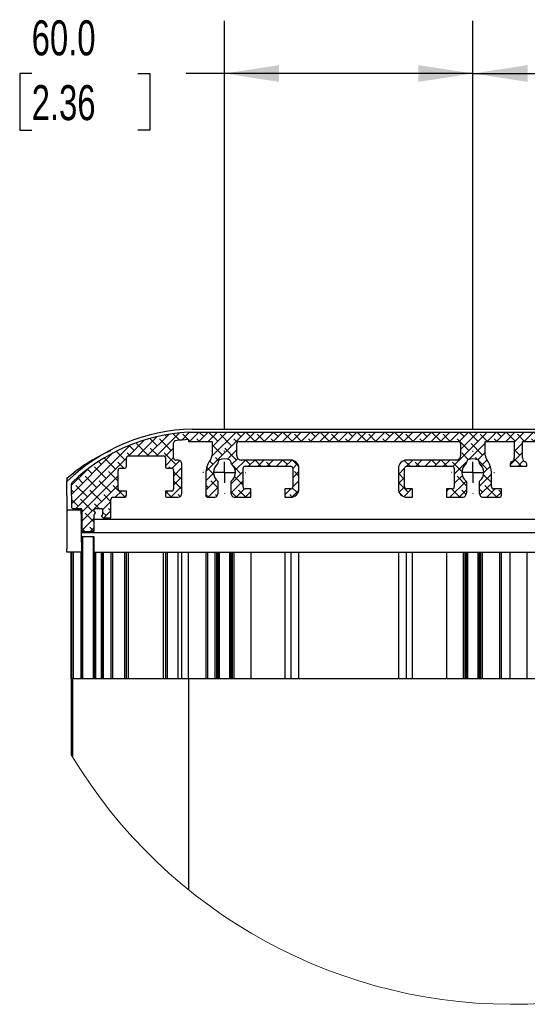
# Model space of a CAD drawing. Header units: millimetres. Extents: x 51 to 2184, y 51 to 1676.
# Tile 4 of 9: x 1001 to 1246, y 415 to 891. Entities that reach past the tile are written whole.
import ezdxf

# ---------------------------------------------------------------- set-up
doc = ezdxf.new("R2010")
doc.units = ezdxf.units.MM
doc.header["$LTSCALE"] = 8
doc.linetypes.add('CENTERX2', pattern=[20.32, 12.7, -2.54, 2.54, -2.54])
doc.layers.add('CENTER', color=40, linetype='CENTERX2')
doc.layers.add('DIMENSIONS', color=140, linetype='Continuous', lineweight=25)
doc.styles.add('SLDTEXTSTYLE0', font='TXT', dxfattribs={"width": 0.7})
doc.dimstyles.new('SLDDIMSTYLE8', dxfattribs={"dimtxt": 17.264063, "dimasz": 26.416, "dimexe": 0, "dimexo": 0.0625, "dimgap": 4.316016, "dimtad": 0, "dimtih": 1, "dimtoh": 1, "dimlfac": 0.5, "dimrnd": 1e-09, "dimzin": 4, "dimdsep": 46, "dimtxsty": 'SLDTEXTSTYLE0', "dimsah": 1, "dimcen": 0.09, "dimadec": 0, "dimazin": 1, "dimtfac": 1, "dimtofl": 0, "dimtmove": 0, "dimatfit": 3, "dimfxl": 0, "dimfrac": 2, "dimtolj": 1, "dimtzin": 12, "dimarcsym": 0})
doc.dimstyles.new('SLDDIMSTYLE9', dxfattribs={"dimtxt": 17.264063, "dimasz": 26.416, "dimexe": 0, "dimexo": 0.0625, "dimgap": 4.316016, "dimtad": 0, "dimtih": 1, "dimtoh": 1, "dimlfac": 0.5, "dimrnd": 1e-09, "dimzin": 12, "dimdsep": 46, "dimtxsty": 'SLDTEXTSTYLE0', "dimsah": 1, "dimcen": 0.09, "dimadec": 0, "dimazin": 3, "dimtfac": 1, "dimtofl": 0, "dimtmove": 0, "dimatfit": 3, "dimfxl": 0, "dimfrac": 2, "dimtolj": 1, "dimtzin": 12, "dimarcsym": 0})

# ---------------------------------------------------------------- blocks, each defined once
blk = doc.blocks.new('SW_HATCH_0')
at = {"color": 0, "linetype": 'Continuous', "lineweight": 18}
for p, q in [((-197.57, 0), (-201.4, -3.83)), ((-193.08, 0), (-197.58, -4.5)), ((-188.59, 0), (-193.09, -4.5)), ((-190.76, -2.17), (-192.93, 0)), ((-170.62, 0), (-189.75, -19.12)), ((-184.1, 0), (-188.6, -4.5)), ((-184.02, -4.42), (-188.44, 0)), ((-175.12, 0), (-186.8, -11.68)), ((-179.61, 0), (-186.76, -7.15)), ((-172.8, -2.17), (-174.97, 0)), ((-166.13, 0), (-170.63, -4.5)), ((-166.06, -4.42), (-170.48, 0)), ((-161.64, 0), (-166.14, -4.5)), ((-157.15, 0), (-161.65, -4.5)), ((-152.66, 0), (-157.16, -4.5)), ((-154.83, -2.17), (-157.01, 0)), ((-148.17, 0), (-152.67, -4.5)), ((-148.1, -4.42), (-152.52, 0)), ((-143.68, 0), (-148.18, -4.5)), ((-139.19, 0), (-143.69, -4.5)), ((-134.7, 0), (-139.2, -4.5)), ((-136.87, -2.17), (-139.04, 0)), ((-130.21, 0), (-134.71, -4.5)), ((-130.14, -4.42), (-134.55, 0)), ((-125.72, 0), (-130.22, -4.5)), ((-121.23, 0), (-125.73, -4.5)), ((-116.74, 0), (-121.24, -4.5)), ((-118.91, -2.17), (-121.08, 0)), ((-112.25, 0), (-116.75, -4.5)), ((-112.18, -4.42), (-116.59, 0)), ((-107.76, 0), (-112.26, -4.5)), ((-103.27, 0), (-107.77, -4.5)), ((-98.78, 0), (-103.28, -4.5)), ((-100.95, -2.17), (-103.12, 0)), ((-94.29, 0), (-98.79, -4.5)), ((-94.22, -4.42), (-98.63, 0)), ((-89.8, 0), (-94.3, -4.5)), ((-85.31, 0), (-89.81, -4.5)), ((-80.82, 0), (-85.32, -4.5)), ((-82.99, -2.17), (-85.16, 0)), ((-76.33, 0), (-80.83, -4.5)), ((-76.26, -4.42), (-80.67, 0)), ((-71.84, 0), (-76.34, -4.5)), ((-67.35, 0), (-71.85, -4.5)), ((-53.88, 0), (-70.43, -16.55)), ((-62.86, 0), (-67.42, -4.56)), ((-65.03, -2.17), (-67.2, 0)), ((-58.37, 0), (-66.76, -8.39)), ((-58.3, -4.42), (-62.71, 0)), ((-49.39, 0), (-53.89, -4.5)), ((-44.9, 0), (-49.4, -4.5)), ((-47.07, -2.17), (-49.24, 0)), ((-40.41, 0), (-44.91, -4.5)), ((-40.34, -4.42), (-44.75, 0)), ((-35.92, 0), (-40.76, -4.84)), ((-31.43, 0), (-35.93, -4.5)), ((-26.94, 0), (-31.44, -4.5)), ((-29.11, -2.17), (-31.28, 0)), ((-22.45, 0), (-26.95, -4.5)), ((-22.38, -4.42), (-26.79, 0)), ((-17.96, 0), (-25.76, -7.8)), ((-13.47, 0), (-17.97, -4.5)), ((-8.98, 0), (-13.48, -4.5)), ((-11.15, -2.17), (-13.32, 0)), ((-4.49, 0), (-10.76, -6.27)), ((-4.42, -4.42), (-8.83, 0)), ((0, 0), (-0.8, -0.8)), ((4.49, 0), (-0.01, -4.5)), ((8.98, 0), (4.48, -4.5)), ((6.81, -2.17), (4.64, 0)), ((13.47, 0), (8.97, -4.5)), ((13.54, -4.42), (9.13, 0)), ((17.96, 0), (13.46, -4.5)), ((22.45, 0), (17.95, -4.5)), ((26.94, 0), (19.7, -7.24)), ((24.77, -2.17), (22.6, 0)), ((31.43, 0), (26.93, -4.5)), ((31.51, -4.42), (27.09, 0)), ((35.92, 0), (31.42, -4.5)), ((40.41, 0), (34.7, -5.71)), ((44.9, 0), (40.4, -4.5)), ((42.73, -2.17), (40.56, 0)), ((49.39, 0), (44.89, -4.5)), ((49.47, -4.42), (45.05, 0)), ((53.88, 0), (49.38, -4.5)), ((67.35, 0), (49.92, -17.43)), ((58.37, 0), (52.69, -5.69)), ((62.86, 0), (52.69, -10.18)), ((60.69, -2.17), (58.52, 0)), ((67.43, -4.42), (63.01, 0)), ((71.84, 0), (67.34, -4.5)), ((76.33, 0), (71.83, -4.5)), ((80.82, 0), (76.32, -4.5)), ((78.65, -2.17), (76.48, 0)), ((85.31, 0), (80.81, -4.5)), ((85.39, -4.42), (80.97, 0)), ((89.8, 0), (85.3, -4.5)), ((94.29, 0), (89.79, -4.5)), ((98.78, 0), (94.28, -4.5)), ((96.61, -2.17), (94.44, 0)), ((103.27, 0), (98.77, -4.5)), ((103.35, -4.42), (98.93, 0)), ((107.76, 0), (103.26, -4.5)), ((112.25, 0), (107.75, -4.5)), ((125.72, 0), (111.26, -14.46)), ((116.74, 0), (112.15, -4.59)), ((114.57, -2.17), (112.4, 0)), ((121.23, 0), (112.73, -8.51)), ((121.31, -4.42), (116.89, 0)), ((130.21, 0), (125.71, -4.5)), ((134.7, 0), (130.2, -4.5)), ((132.53, -2.17), (130.36, 0)), ((139.19, 0), (134.69, -4.5)), ((139.27, -4.42), (134.85, 0)), ((143.68, 0), (138.73, -4.96)), ((148.17, 0), (143.67, -4.5)), ((152.66, 0), (148.16, -4.5)), ((150.49, -2.17), (148.32, 0)), ((157.15, 0), (152.65, -4.5)), ((157.23, -4.42), (152.81, 0)), ((161.64, 0), (153.73, -7.92)), ((166.13, 0), (161.63, -4.5)), ((170.62, 0), (166.12, -4.5)), ((168.45, -2.17), (166.28, 0)), ((175.11, 0), (168.73, -6.39)), ((175.19, -4.42), (170.77, 0)), ((-219.35, -3.82), (-227.03, -11.5)), ((-213.22, -2.19), (-222.54, -11.5)), ((-219.94, -4.42), (-220.25, -4.1)), ((-207.65, -1.1), (-218.05, -11.5)), ((-213.21, -6.66), (-216.79, -3.08)), ((-202.48, -0.42), (-213.56, -11.5)), ((-206.47, -8.91), (-212.08, -3.29)), ((-208.72, -2.17), (-209.47, -1.42)), ((-202.46, -3.94), (-205.6, -0.8)), ((-192.92, -4.5), (-194.12, -3.29)), ((-177.29, -6.66), (-182.9, -1.05)), ((-174.56, -4.9), (-176.16, -3.29)), ((-161.49, -4.5), (-164.94, -1.05)), ((-157, -4.5), (-158.2, -3.29)), ((-143.53, -4.5), (-146.98, -1.05)), ((-139.03, -4.5), (-140.24, -3.29)), ((-125.56, -4.5), (-129.02, -1.05)), ((-121.07, -4.5), (-122.28, -3.29)), ((-107.6, -4.5), (-111.06, -1.05)), ((-103.11, -4.5), (-104.32, -3.29)), ((-89.64, -4.5), (-93.1, -1.05)), ((-85.15, -4.5), (-86.36, -3.29)), ((-71.68, -4.5), (-75.14, -1.05)), ((-62.79, -8.91), (-68.4, -3.29)), ((-53.72, -4.5), (-57.17, -1.05)), ((-49.23, -4.5), (-50.44, -3.29)), ((-35.76, -4.5), (-39.21, -1.05)), ((-31.27, -4.5), (-32.48, -3.29)), ((-17.8, -4.5), (-21.25, -1.05)), ((-13.31, -4.5), (-14.52, -3.29)), ((-0.75, -0.75), (-4.5, -4.5)), ((-0.75, -3.59), (-3.29, -1.05)), ((0.16, -4.5), (-0.12, -4.22)), ((4.65, -4.5), (3.44, -3.29)), ((7.45, -7.3), (4.7, -4.55)), ((18.12, -4.5), (14.67, -1.05)), ((23.7, -5.59), (21.4, -3.29)), ((38.24, -6.66), (32.63, -1.05)), ((40.57, -4.5), (39.36, -3.29)), ((56.2, -6.66), (50.59, -1.05)), ((62.94, -8.91), (57.32, -3.29)), ((72, -4.5), (68.55, -1.05)), ((76.49, -4.5), (75.28, -3.29)), ((89.96, -4.5), (86.51, -1.05)), ((94.45, -4.5), (93.24, -3.29)), ((107.92, -4.5), (104.47, -1.05)), ((116.82, -8.91), (111.21, -3.29)), ((125.88, -4.5), (122.43, -1.05)), ((130.37, -4.5), (129.17, -3.29)), ((143.84, -4.5), (140.39, -1.05)), ((148.33, -4.5), (147.13, -3.29)), ((161.8, -4.5), (158.35, -1.05)), ((166.29, -4.5), (165.09, -3.29)), ((178.73, -0.88), (172.31, -7.3)), ((178.73, -3.46), (176.31, -1.05)), ((-226.27, -6.26), (-254.68, -34.66)), ((-228.92, -13.4), (-233.03, -9.29)), ((-224.43, -8.91), (-226.85, -6.49)), ((-217.7, -11.15), (-223.31, -5.54)), ((-212.86, -11.5), (-216.57, -7.78)), ((-205.32, -7.76), (-209.5, -11.93)), ((-205.32, -5.57), (-205.35, -5.54)), ((-181.78, -11.15), (-186.76, -6.17)), ((-175.04, -13.4), (-180.65, -7.78)), ((-174.76, -8.62), (-179.29, -13.16)), ((-54.76, -5.37), (-62.67, -13.27)), ((-56.05, -11.15), (-61.66, -5.54)), ((-54.76, -7.96), (-54.93, -7.78)), ((-36.76, -5.33), (-40.76, -9.33)), ((-38.09, -11.15), (-40.76, -8.49)), ((-36.76, -8), (-36.97, -7.78)), ((-21.76, -8.29), (-25.76, -12.29)), ((-21.76, -9.52), (-25.74, -5.54)), ((-10.51, -7.3), (-10.76, -7.05)), ((-6.76, -6.56), (-7.78, -5.54)), ((-6.76, -6.76), (-7.3, -7.3)), ((8.7, -4.77), (6.17, -7.3)), ((20.28, -6.66), (19.7, -6.08)), ((23.7, -7.73), (19.7, -11.73)), ((38.7, -6.2), (34.7, -10.2)), ((38.7, -11.61), (34.87, -7.78)), ((58.07, -13.02), (52.83, -7.78)), ((64.69, -7.16), (58.85, -12.99)), ((64.69, -6.16), (64.06, -5.54)), ((124.73, -5.49), (116.99, -13.22)), ((123.55, -11.15), (117.94, -5.54)), ((124.73, -7.84), (124.68, -7.78)), ((142.73, -5.45), (138.73, -9.45)), ((141.51, -11.15), (138.73, -8.36)), ((142.73, -7.87), (142.64, -7.78)), ((157.73, -8.41), (153.73, -12.41)), ((157.73, -9.4), (153.86, -5.54)), ((169.09, -7.3), (168.73, -6.93)), ((177.43, -11.15), (171.82, -5.54)), ((178.73, -5.37), (172.73, -11.37)), ((178.73, -7.95), (178.56, -7.78)), ((-234.61, -10.1), (-254.75, -30.25)), ((-228.12, -12.59), (-252.53, -37)), ((-240.15, -15.64), (-241.59, -14.2)), ((-233.41, -17.89), (-238.83, -12.47)), ((-235.66, -11.15), (-235.97, -10.83)), ((-226.33, -11.5), (-227.8, -10.03)), ((-204.23, -15.64), (-209.84, -10.03)), ((-205.32, -12.25), (-209.32, -16.25)), ((-202.33, -13.74), (-206.11, -17.52)), ((-186.27, -15.64), (-187.9, -14.01)), ((-183.6, -13.82), (-185.14, -12.27)), ((-174.35, -12.71), (-177.2, -15.56)), ((-170.65, -13.5), (-175.57, -18.41)), ((-168.31, -15.64), (-170.45, -13.5)), ((-166.16, -13.5), (-169.16, -16.5)), ((-162.96, -16.5), (-165.96, -13.5)), ((-161.67, -13.5), (-164.67, -16.5)), ((-157.18, -13.5), (-160.18, -16.5)), ((-152.69, -13.5), (-155.69, -16.5)), ((-150.34, -15.64), (-152.49, -13.5)), ((-148.24, -13.53), (-151.2, -16.5)), ((-144.85, -16.65), (-147.9, -13.59)), ((-95.03, -14.21), (-96.05, -15.22)), ((-91.11, -16.5), (-93.94, -13.68)), ((-89.83, -13.5), (-92.84, -16.5)), ((-85.34, -13.5), (-88.34, -16.5)), ((-80.85, -13.5), (-83.85, -16.5)), ((-78.5, -15.64), (-80.64, -13.5)), ((-76.36, -13.5), (-79.36, -16.5)), ((-73.15, -16.5), (-76.15, -13.5)), ((-71.87, -13.5), (-74.87, -16.5)), ((-67.28, -13.4), (-67.57, -13.11)), ((-62.85, -13.33), (-66.15, -10.03)), ((-53.81, -17.89), (-59.42, -12.27)), ((-54.76, -9.86), (-58.35, -13.45)), ((-53.95, -13.54), (-56.6, -16.19)), ((-36.76, -9.82), (-42.76, -15.82)), ((-37.23, -16.5), (-40.8, -12.93)), ((-36.26, -13.81), (-38.95, -16.5)), ((-21.76, -12.78), (-25.76, -16.78)), ((-21.76, -14.01), (-23.5, -12.27)), ((22.53, -13.4), (19.7, -10.57)), ((23.7, -12.22), (19.7, -16.22)), ((23.7, -10.08), (23.65, -10.03)), ((38.7, -10.69), (32.89, -16.5)), ((39.67, -14.21), (37.38, -16.5)), ((65.18, -15.64), (59.57, -10.03)), ((64.72, -11.62), (61.69, -14.65)), ((112.33, -13.4), (112.14, -13.21)), ((116.73, -13.3), (113.45, -10.03)), ((125.8, -17.89), (120.19, -12.27)), ((124.73, -9.98), (121.21, -13.49)), ((125.59, -13.61), (122.93, -16.26)), ((142.73, -9.94), (136.73, -15.94)), ((142.37, -16.5), (138.7, -12.83)), ((143.28, -13.88), (140.65, -16.5)), ((157.73, -12.9), (153.73, -16.9)), ((157.73, -13.89), (156.11, -12.27)), ((178.73, -9.86), (172.73, -15.86)), ((178.73, -16.93), (174.07, -12.27)), ((-247, -18.01), (-254.83, -25.84)), ((-244.64, -20.13), (-246.87, -17.9)), ((-237.9, -22.38), (-243.51, -16.76)), ((-232.12, -23.67), (-236.78, -19.01)), ((-229.31, -17.5), (-232.29, -14.52)), ((-206.86, -17.5), (-207.59, -16.76)), ((-201.29, -17.19), (-205.32, -21.23)), ((-185.97, -20.42), (-189.4, -16.99)), ((-172.8, -20.13), (-176.29, -16.64)), ((-171.55, -16.89), (-171.67, -16.76)), ((-158.47, -16.5), (-160.45, -14.52)), ((-145.46, -15.24), (-147.76, -17.54)), ((-144.76, -21.23), (-146.98, -19.01)), ((-93.75, -17.42), (-96.76, -20.42)), ((-86.62, -16.5), (-88.61, -14.52)), ((-66.04, -19.12), (-70.64, -14.52)), ((-63.76, -14.37), (-69.76, -20.37)), ((-52.31, -16.39), (-55.46, -19.54)), ((-42.58, -15.64), (-42.76, -15.47)), ((-24.62, -15.64), (-25.76, -14.5)), ((-21.76, -17.27), (-25.76, -21.27)), ((-22.38, -22.38), (-25.76, -19)), ((23.7, -19.06), (19.7, -15.06)), ((23.7, -16.71), (19.7, -20.71)), ((34.61, -16.5), (32.87, -14.77)), ((39.1, -16.5), (37.12, -14.52)), ((53.51, -18.33), (49.69, -22.16)), ((55.64, -24.06), (50.59, -19.01)), ((53.72, -17.65), (50.95, -14.88)), ((55.6, -15.04), (55.08, -14.52)), ((67.52, -17.79), (63.4, -21.92)), ((66.23, -14.59), (63.52, -17.31)), ((67.43, -22.38), (63.95, -18.9)), ((115.73, -14.49), (109.73, -20.49)), ((113.45, -19.01), (110.43, -15.99)), ((127.21, -16.48), (124.02, -19.66)), ((137.02, -15.64), (136.73, -15.34)), ((154.98, -15.64), (153.73, -14.38)), ((157.73, -17.39), (153.73, -21.39)), ((157.23, -22.38), (153.73, -18.87)), ((178.73, -14.35), (172.73, -20.35)), ((172.94, -15.64), (172.73, -15.42)), ((178.73, -18.84), (172.73, -24.84)), ((178.73, -21.42), (176.31, -19.01)), ((-249.13, -24.62), (-251.81, -21.94)), ((-232.12, -21.09), (-249.66, -38.63)), ((-242.39, -26.87), (-248.01, -21.25)), ((-235.66, -29.11), (-241.27, -23.5)), ((-201.98, -22.38), (-205.32, -19.04)), ((-201.29, -21.68), (-205.32, -25.72)), ((-201.29, -27.56), (-205.32, -23.53)), ((-186.04, -19.91), (-189.76, -23.62)), ((-184.69, -23.04), (-189.76, -28.11)), ((-183.76, -27.13), (-187.39, -23.5)), ((-171.76, -19.09), (-177.76, -25.09)), ((-171.76, -23.58), (-177.7, -29.52)), ((-171.76, -25.66), (-175.87, -21.54)), ((-144.76, -19.03), (-147.76, -22.03)), ((-144.76, -23.52), (-147.76, -26.52)), ((-94.22, -22.38), (-96.76, -19.84)), ((-93.76, -21.91), (-96.76, -24.91)), ((-64.05, -23.64), (-71.91, -31.5)), ((-65.85, -20.95), (-69.76, -24.86)), ((-63.76, -25.9), (-68.4, -21.25)), ((-51.76, -20.33), (-57.76, -26.33)), ((-51.76, -24.43), (-55.58, -20.61)), ((-21.76, -21.76), (-25.76, -25.76)), ((-20.13, -29.11), (-25.74, -23.5)), ((-10.23, -23.7), (-10.76, -24.23)), ((-7.05, -24.23), (-7.58, -23.7)), ((7.73, -23.7), (5.04, -26.39)), ((8.7, -26.51), (5.89, -23.7)), ((23.7, -21.2), (19.7, -25.2)), ((23.7, -23.55), (21.4, -21.25)), ((54.13, -22.2), (49.67, -26.66)), ((67.69, -22.12), (61.69, -28.12)), ((67.69, -27.13), (64.06, -23.5)), ((113.66, -21.04), (109.73, -24.98)), ((115.49, -23.71), (109.73, -29.47)), ((115.73, -25.78), (111.21, -21.25)), ((127.73, -20.45), (121.73, -26.45)), ((127.73, -24.31), (123.93, -20.51)), ((157.73, -21.88), (153.73, -25.88)), ((159.47, -29.11), (153.86, -23.5)), ((169.38, -23.7), (168.73, -24.35)), ((172.43, -24.11), (172.02, -23.7)), ((175.19, -22.38), (172.73, -19.91)), ((178.73, -23.33), (172.73, -29.33)), ((-253.62, -29.11), (-254.8, -27.93)), ((-246.88, -31.36), (-252.5, -25.74)), ((-232.12, -25.58), (-249.66, -43.12)), ((-240.15, -33.6), (-245.76, -27.99)), ((-228.92, -31.36), (-234.53, -25.74)), ((-230.56, -28.5), (-233.56, -31.5)), ((-208.11, -28.5), (-209.32, -29.72)), ((-206.33, -31.5), (-209.32, -28.51)), ((-201.29, -26.17), (-206.62, -31.5)), ((-188.51, -26.87), (-189.76, -25.62)), ((-183.76, -26.6), (-188.65, -31.5)), ((-177.29, -24.62), (-177.74, -24.17)), ((-171.12, -27.43), (-175.18, -31.5)), ((-170.41, -31.5), (-173.92, -27.99)), ((-148.73, -27.5), (-151.56, -30.32)), ((-144.79, -28.05), (-148.21, -31.46)), ((-145.85, -29.11), (-147.92, -27.05)), ((-91.97, -29.11), (-96.76, -24.33)), ((-93.76, -26.4), (-96.43, -29.08)), ((-90.36, -27.5), (-94.12, -31.26)), ((-72.4, -27.5), (-73.56, -28.66)), ((-67.28, -31.36), (-71.13, -27.5)), ((-69.52, -24.62), (-69.76, -24.39)), ((-63.76, -27.84), (-67.42, -31.5)), ((-64.05, -30.09), (-66.15, -27.99)), ((-56.05, -29.11), (-57.76, -27.41)), ((-51.76, -24.82), (-57.32, -30.38)), ((-49.32, -31.36), (-54.93, -25.74)), ((-49.95, -27.5), (-53.95, -31.5)), ((-46.96, -29.23), (-48.19, -27.99)), ((-27.5, -27.5), (-30.56, -30.56)), ((-26.72, -31.5), (-30.23, -27.99)), ((-21.76, -26.25), (-27.01, -31.5)), ((-18.52, -27.5), (-22.52, -31.5)), ((-14.03, -27.5), (-18.03, -31.5)), ((-13.4, -31.36), (-17.25, -27.5)), ((-7.07, -25.03), (-13.65, -31.61)), ((-8.94, -31.32), (-12.27, -27.99)), ((-8.91, -26.87), (-10.76, -25.01)), ((9.95, -32.25), (5.69, -27.99)), ((17.4, -27.5), (13.23, -31.67)), ((15.79, -29.11), (14.18, -27.5)), ((23.7, -25.69), (17.89, -31.5)), ((22.53, -31.36), (18.67, -27.5)), ((20.28, -24.62), (19.7, -24.04)), ((26.38, -27.5), (22.38, -31.5)), ((27.16, -31.5), (23.65, -27.99)), ((48.84, -27.49), (45.15, -31.18)), ((55.69, -25.14), (49.32, -31.5)), ((51.71, -29.11), (49.57, -26.97)), ((55.69, -28.6), (52.83, -25.74)), ((62.94, -26.87), (61.69, -25.62)), ((67.69, -26.61), (62.88, -31.41)), ((110.08, -24.62), (109.73, -24.27)), ((115.73, -27.96), (112.18, -31.5)), ((115.47, -30.01), (113.45, -27.99)), ((123.55, -29.11), (121.73, -27.29)), ((127.73, -24.94), (122.21, -30.46)), ((130.29, -31.36), (124.68, -25.74)), ((129.65, -27.5), (125.65, -31.5)), ((132.53, -29.11), (131.41, -27.99)), ((152.1, -27.5), (148.94, -30.66)), ((152.88, -31.5), (149.37, -27.99)), ((157.73, -26.37), (152.6, -31.5)), ((161.09, -27.5), (157.09, -31.5)), ((165.58, -27.5), (161.58, -31.5)), ((166.21, -31.36), (162.35, -27.5)), ((172.41, -25.15), (165.91, -31.66)), ((170.55, -31.21), (167.33, -27.99)), ((170.7, -26.87), (168.73, -24.89)), ((177.43, -29.11), (172.73, -24.4)), ((178.73, -27.82), (172.73, -33.82)), ((178.73, -25.91), (178.56, -25.74)), ((-251.37, -35.85), (-254.72, -32.5)), ((-244.64, -38.09), (-250.25, -32.48)), ((-235.62, -33.64), (-239.02, -30.23)), ((-228.12, -30.56), (-229.06, -31.5)), ((-202.17, -31.16), (-203.1, -30.23)), ((-188.37, -31.5), (-189.76, -30.11)), ((-184.46, -30.91), (-185.14, -30.23)), ((-175.04, -31.36), (-177.76, -28.64)), ((-167.96, -28.76), (-170.69, -31.5)), ((-148.02, -31.43), (-149.22, -30.23)), ((-94.45, -31.12), (-95.34, -30.23)), ((-46.96, -29), (-49.46, -31.5)), ((-22.23, -31.5), (-23.5, -30.23)), ((-8.94, -31.39), (-13.11, -35.57)), ((-7.05, -29.5), (-7.15, -29.61)), ((-6.66, -33.6), (-7.09, -33.17)), ((-3.64, -30.58), (-7.08, -34.02)), ((-3.61, -32.16), (-5.54, -30.23)), ((4.56, -31.36), (4.47, -31.26)), ((13.69, -31.5), (12.42, -30.23)), ((28.5, -29.87), (26.87, -31.5)), ((49.61, -31.5), (48.34, -30.23)), ((55.54, -29.77), (53.81, -31.5)), ((63.05, -31.47), (62.29, -30.71)), ((67.33, -31.26), (66.3, -30.23)), ((112.33, -31.36), (109.73, -28.76)), ((132.53, -29.12), (130.14, -31.5)), ((157.37, -31.5), (156.11, -30.23)), ((170.54, -31.51), (166.37, -35.69)), ((178.73, -32.31), (172.73, -38.31)), ((178.73, -34.89), (174.07, -30.23)), ((-241.24, -37), (-243.51, -34.72)), ((-235.62, -33.57), (-239.62, -37.57)), ((-235.62, -38.06), (-239.07, -41.5)), ((-235.62, -38.13), (-236.78, -36.97)), ((-9.02, -35.96), (-13.11, -40.06)), ((-11.15, -38.09), (-13.11, -36.13)), ((-9.01, -35.74), (-10.03, -34.72)), ((-4.42, -40.34), (-7.01, -37.74)), ((-3.56, -34.99), (-7, -38.43)), ((-0.46, -39.8), (-3.29, -36.97)), ((0.07, -35.85), (-0.34, -35.43)), ((4.65, -35.93), (2.19, -33.48)), ((168.45, -38.09), (166.37, -36.01)), ((170.46, -36.08), (166.37, -40.18)), ((170.47, -35.62), (169.58, -34.72)), ((172.94, -33.6), (172.73, -33.38)), ((178.73, -36.8), (172.73, -42.8)), ((175.19, -40.34), (172.73, -37.87)), ((178.73, -39.38), (176.31, -36.97)), ((-249.13, -42.58), (-249.66, -42.05)), ((-243.62, -41.57), (-249.65, -47.6)), ((-243.62, -43.6), (-248.01, -39.21)), ((-237.9, -40.34), (-239.62, -38.62)), ((-12.24, -41.49), (-13.11, -40.63)), ((-9.1, -40.53), (-10.07, -41.5)), ((167.37, -41.5), (166.37, -40.5)), ((170.38, -40.65), (169.54, -41.5)), ((178.73, -41.29), (172.73, -47.29)), ((177.43, -47.07), (172.73, -42.36)), ((-248.2, -48), (-249.66, -46.54)), ((-243.81, -47.89), (-245.76, -45.95)), ((-243.62, -46.06), (-245.57, -48)), ((178.73, -45.78), (172.73, -51.78)), ((178.73, -43.87), (178.56, -43.7)), ((178.73, -50.27), (172.73, -56.27)), ((172.94, -51.56), (172.73, -51.34)), ((178.73, -52.85), (174.07, -48.19)), ((178.73, -54.76), (172.73, -60.76)), ((175.19, -58.3), (172.73, -55.83)), ((178.73, -57.34), (176.31, -54.93)), ((178.73, -59.25), (172.73, -65.25)), ((177.43, -65.03), (172.73, -60.32)), ((178.73, -61.83), (178.56, -61.66)), ((178.73, -63.74), (172.73, -69.74)), ((178.73, -70.82), (174.07, -66.15)), ((178.73, -68.23), (172.73, -74.23)), ((172.94, -69.52), (172.73, -69.31)), ((178.73, -72.72), (172.73, -78.72)), ((175.19, -76.26), (172.73, -73.8)), ((178.73, -75.31), (176.31, -72.89)), ((178.73, -77.21), (172.73, -83.21)), ((177.43, -82.99), (172.73, -78.29)), ((178.73, -79.8), (178.56, -79.63)), ((178.73, -81.7), (172.73, -87.7)), ((178.73, -88.78), (174.07, -84.12)), ((178.73, -86.19), (172.73, -92.19)), ((172.94, -87.48), (172.73, -87.27)), ((178.73, -90.68), (172.73, -96.68)), ((175.19, -94.22), (172.73, -91.76)), ((178.73, -93.27), (176.31, -90.85)), ((178.73, -95.17), (172.73, -101.17)), ((177.43, -100.95), (172.73, -96.25)), ((178.73, -99.66), (172.73, -105.66)), ((178.73, -97.76), (178.56, -97.59)), ((178.73, -104.15), (172.73, -110.15)), ((178.73, -106.74), (174.07, -102.08)), ((172.94, -105.44), (172.73, -105.23)), ((178.73, -108.64), (172.73, -114.64)), ((178.73, -111.23), (176.31, -108.81)), ((175.19, -112.18), (172.73, -109.72)), ((178.73, -113.13), (172.73, -119.13)), ((177.43, -118.91), (172.73, -114.21)), ((178.73, -117.62), (177.09, -119.26)), ((178.73, -115.72), (178.56, -115.55))]:
    blk.add_line(p, q, dxfattribs=at)
at = {"color": 0, "linetype": 'Continuous', "lineweight": 18, "flags": 128}
for points in [[(-197.41, -4.5), (-198.2, -3.71), (-200.86, -1.05)], [(8.87, -27.05), (3.24, -32.68), (-5.58, -41.5)], [(12.91, -27.5), (6.81, -33.6), (3.68, -36.73)]]:
    blk.add_lwpolyline(points, dxfattribs=at)
blk = doc.blocks.new('_D_22')
at = {"layer": 'DIMENSIONS'}
for p, q in [((1219.83, 692.56), (1219.83, 890.17)), ((1339.28, 692.56), (1339.28, 890.17)), ((1219.83, 864.77), (1339.28, 864.77)), ((1339.28, 864.77), (1355.35, 864.77)), ((1378.74, 864.77), (1372.94, 864.77)), ((1372.94, 864.77), (1372.94, 837.33)), ((1430.04, 864.77), (1435.84, 864.77)), ((1435.84, 864.77), (1435.84, 837.33)), ((1372.94, 837.33), (1378.74, 837.33)), ((1435.84, 837.33), (1430.04, 837.33))]:
    blk.add_line(p, q, dxfattribs=at)
for points in [[(1219.83, 864.77), (1246.25, 860.71), (1246.25, 868.83)], [(1339.28, 864.77), (1312.86, 868.83), (1312.86, 860.71)]]:
    blk.add_solid(points, dxfattribs=at)
at = {"layer": 'DIMENSIONS', "char_height": 16.933, "attachment_point": 1, "style": 'SLDTEXTSTYLE0'}
for s, insert in [('59.7', (1378.74, 890.46)), ('2.35', (1378.74, 859.16))]:
    blk.add_mtext(s, dxfattribs=dict(at, insert=insert))
blk = doc.blocks.new('_D_23')
at = {"layer": 'DIMENSIONS'}
for p, q in [((1099.83, 692.56), (1099.83, 890.17)), ((1219.83, 692.56), (1219.83, 890.17)), ((1006.71, 864.77), (1000.92, 864.77)), ((1000.92, 864.77), (1000.92, 837.33)), ((1058.01, 864.77), (1063.81, 864.77)), ((1063.81, 864.77), (1063.81, 837.33)), ((1099.83, 864.77), (1081.41, 864.77)), ((1219.83, 864.77), (1099.83, 864.77)), ((1000.92, 837.33), (1006.71, 837.33)), ((1063.81, 837.33), (1058.01, 837.33))]:
    blk.add_line(p, q, dxfattribs=at)
for points in [[(1099.83, 864.77), (1126.25, 860.71), (1126.25, 868.83)], [(1219.83, 864.77), (1193.42, 868.83), (1193.42, 860.71)]]:
    blk.add_solid(points, dxfattribs=at)
at = {"layer": 'DIMENSIONS', "char_height": 16.933, "attachment_point": 1, "style": 'SLDTEXTSTYLE0'}
for s, insert in [('60.0', (1006.71, 890.46)), ('2.36', (1006.71, 859.16))]:
    blk.add_mtext(s, dxfattribs=dict(at, insert=insert))
blk = doc.blocks.new('SW_CENTERMARKSYMBOL_14')
at = {"layer": 'CENTER', "color": 0}
for p, q in [((0, 10.16), (0, 10.38)), ((0, 0), (0, 5.08)), ((-10.16, 0), (-10.38, 0)), ((0, 0), (-5.08, 0)), ((0, 0), (0, -5.08)), ((0, 0), (5.08, 0)), ((10.16, 0), (10.38, 0)), ((0, -10.16), (0, -10.38))]:
    blk.add_line(p, q, dxfattribs=at)
blk = doc.blocks.new('SW_CENTERMARKSYMBOL_15')
at = {"layer": 'CENTER', "color": 0}
for p, q in [((0, 10.16), (0, 10.38)), ((0, 0), (0, 5.08)), ((-10.16, 0), (-10.38, 0)), ((0, 0), (-5.08, 0)), ((0, 0), (0, -5.08)), ((0, 0), (5.08, 0)), ((10.16, 0), (10.38, 0)), ((0, -10.16), (0, -10.38))]:
    blk.add_line(p, q, dxfattribs=at)

msp = doc.modelspace()

# ---------------------------------------------------------------- linework, layer by layer
for p, q in [((1082.393, 691.51), (1082.393, 691.416)), ((1082.393, 691.51), (1279.838, 691.51)), ((1084.243, 692.976), (1280.77, 692.976)), ((1075.269, 679.01), (1075.269, 686.324)), ((1082.393, 687.911), (1082.393, 687.01)), ((1082.393, 687.01), (1093.834, 687.01)), ((1093.834, 687.01), (1093.834, 680.384)), ((1105.834, 680.01), (1105.834, 686.01)), ((1106.834, 687.01), (1212.834, 687.01)), ((1213.834, 686.01), (1213.834, 680.01)), ((1225.834, 687.01), (1239.833, 687.01)), ((1225.834, 680.384), (1225.834, 687.01)), ((1239.833, 687.01), (1239.833, 679.01)), ((1243.833, 687.01), (1254.833, 687.01)), ((1243.833, 679.01), (1243.833, 687.01)), ((1052.469, 675.01), (1052.469, 679.01)), ((1053.469, 680.01), (1070.269, 680.01)), ((1071.269, 679.01), (1071.269, 675.01)), ((1077.304, 678.01), (1076.269, 678.01)), ((1079.304, 661.975), (1079.304, 676.01)), ((1093.083, 678.052), (1092.522, 677.27)), ((1096.834, 676.889), (1096.834, 677.146)), ((1102.834, 677.146), (1102.834, 676.889)), ((1131.834, 678.01), (1107.834, 678.01)), ((1211.834, 678.01), (1187.834, 678.01)), ((1216.834, 676.889), (1216.834, 677.146)), ((1222.834, 677.146), (1222.834, 676.889)), ((1227.145, 677.27), (1226.584, 678.052)), ((1237.833, 676.182), (1237.833, 675.01)), ((1245.833, 675.01), (1245.833, 676.182)), ((1048.469, 664.01), (1048.469, 673.01)), ((1049.469, 674.01), (1051.469, 674.01)), ((1072.269, 674.01), (1074.269, 674.01)), ((1075.269, 673.01), (1075.269, 664.01)), ((1090.834, 672.022), (1090.834, 661.01)), ((1108.834, 664.999), (1108.834, 674.021)), ((1109.834, 675.01), (1131.834, 675.01)), ((1132.834, 674.01), (1132.834, 665.01)), ((1135.834, 664.01), (1135.834, 674.01)), ((1183.834, 674.01), (1183.834, 664.01)), ((1186.834, 665.01), (1186.834, 674.01)), ((1187.834, 675.01), (1209.834, 675.01)), ((1210.834, 674.021), (1210.834, 664.999)), ((1228.834, 665.01), (1228.834, 672.022)), ((1237.833, 675.01), (1245.833, 675.01)), ((1023.79, 653.952), (1023.758, 667.663)), ((1096.834, 662.482), (1096.834, 667.155)), ((1102.834, 667.155), (1102.834, 662.482)), ((1216.834, 662.482), (1216.834, 667.155)), ((1222.834, 667.155), (1222.834, 662.482)), ((1025.755, 665.884), (1025.936, 655.493)), ((1052.469, 663.01), (1049.469, 663.01)), ((1052.469, 661.01), (1052.469, 663.01)), ((1071.269, 663.01), (1071.269, 661.01)), ((1074.269, 663.01), (1071.269, 663.01)), ((1096.11, 660.563), (1096.622, 661.588)), ((1103.045, 661.588), (1103.557, 660.563)), ((1112.634, 664.01), (1109.834, 664.01)), ((1112.634, 660.01), (1112.634, 664.01)), ((1129.034, 664.01), (1129.034, 660.01)), ((1131.834, 664.01), (1129.034, 664.01)), ((1190.634, 664.01), (1187.834, 664.01)), ((1190.634, 660.01), (1190.634, 664.01)), ((1207.034, 664.01), (1207.034, 660.01)), ((1209.834, 664.01), (1207.034, 664.01)), ((1216.11, 660.563), (1216.622, 661.588)), ((1223.045, 661.588), (1223.557, 660.563)), ((1233.633, 664.01), (1229.834, 664.01)), ((1233.633, 661.01), (1233.633, 664.01)), ((1044.969, 650.01), (1044.969, 659.01)), ((1045.969, 660.01), (1051.469, 660.01)), ((1072.269, 660.01), (1077.304, 660.01)), ((1091.834, 660.01), (1095.216, 660.01)), ((1104.452, 660.01), (1112.634, 660.01)), ((1129.034, 660.01), (1131.834, 660.01)), ((1187.834, 660.01), (1190.634, 660.01)), ((1207.034, 660.01), (1215.216, 660.01)), ((1224.452, 660.01), (1232.633, 660.01)), ((1023.767, 635.076), (1023.873, 653.952)), ((1023.791, 653.952), (1030.487, 653.952)), ((1026.936, 654.51), (1030.426, 654.51)), ((1030.487, 653.952), (1030.566, 649.385)), ((1030.926, 654.01), (1030.926, 644.01)), ((1036.969, 653.13), (1036.969, 654.01)), ((1037.044, 651.946), (1037.494, 652.482)), ((1037.34, 652.81), (1037.289, 652.81)), ((1037.469, 654.51), (1040.469, 654.51)), ((1040.969, 654.01), (1040.969, 651.53)), ((1030.566, 649.385), (1030.926, 649.385)), ((1036.969, 644.01), (1036.969, 651.74)), ((1036.969, 649.385), (1280.77, 649.385)), ((1040.445, 650.882), (1041.026, 650.189)), ((1040.649, 651.21), (1040.598, 651.21)), ((1041.409, 650.01), (1044.969, 650.01)), ((1030.678, 642.976), (1280.77, 642.976)), ((1030.678, 642.976), (1030.844, 633.476)), ((1031.426, 643.51), (1036.469, 643.51)), ((1030.926, 640.952), (1030.926, 572.252)), ((1031.426, 640.952), (1030.926, 640.952)), ((1036.469, 640.952), (1031.426, 640.952)), ((1031.426, 572.252), (1031.426, 640.952)), ((1036.969, 640.952), (1036.469, 640.952)), ((1036.469, 640.952), (1036.469, 572.252)), ((1036.969, 572.252), (1036.969, 640.952)), ((1023.758, 633.476), (1023.758, 635.075)), ((1030.844, 633.476), (1023.758, 633.476)), ((1025.755, 572.252), (1025.755, 633.476)), ((1025.936, 633.476), (1025.936, 572.252)), ((1026.936, 572.252), (1026.936, 633.476)), ((1030.426, 633.476), (1030.426, 572.252)), ((1030.844, 633.476), (1030.926, 633.476)), ((1036.969, 633.476), (1280.77, 633.476)), ((1037.044, 633.476), (1037.044, 572.252)), ((1037.494, 633.476), (1037.494, 572.252)), ((1037.54, 572.252), (1037.54, 633.476)), ((1040.398, 633.476), (1040.398, 572.252)), ((1040.445, 572.252), (1040.445, 633.476)), ((1041.026, 633.476), (1041.026, 572.252)), ((1041.409, 572.252), (1041.409, 633.476)), ((1044.969, 633.476), (1044.969, 572.252)), ((1045.969, 572.252), (1045.969, 633.476)), ((1051.469, 633.476), (1051.469, 572.252)), ((1052.469, 572.252), (1052.469, 633.476)), ((1053.469, 572.252), (1053.469, 633.476)), ((1070.269, 633.476), (1070.269, 572.252)), ((1071.269, 633.476), (1071.269, 572.252)), ((1072.269, 572.252), (1072.269, 633.476)), ((1077.304, 633.476), (1077.304, 572.252)), ((1079.304, 572.252), (1079.304, 633.476)), ((1082.393, 572.252), (1082.393, 633.476)), ((1090.834, 633.476), (1090.834, 572.252)), ((1091.834, 572.252), (1091.834, 633.476)), ((1095.216, 633.476), (1095.216, 572.252)), ((1096.11, 572.252), (1096.11, 633.476)), ((1096.622, 633.476), (1096.622, 572.252)), ((1096.834, 572.252), (1096.834, 633.476)), ((1097.47, 572.252), (1097.47, 633.476)), ((1102.197, 633.476), (1102.197, 572.252)), ((1102.834, 633.476), (1102.834, 572.252)), ((1103.045, 572.252), (1103.045, 633.476)), ((1103.557, 633.476), (1103.557, 572.252)), ((1104.452, 572.252), (1104.452, 633.476)), ((1112.634, 633.476), (1112.634, 572.252)), ((1129.034, 633.476), (1129.034, 572.252)), ((1131.834, 633.476), (1131.834, 572.252)), ((1135.834, 572.252), (1135.834, 633.476)), ((1183.834, 633.476), (1183.834, 572.252)), ((1187.834, 572.252), (1187.834, 633.476)), ((1190.634, 572.252), (1190.634, 633.476)), ((1207.034, 633.476), (1207.034, 572.252)), ((1215.216, 633.476), (1215.216, 572.252)), ((1216.11, 572.252), (1216.11, 633.476)), ((1216.622, 633.476), (1216.622, 572.252)), ((1216.834, 572.252), (1216.834, 633.476)), ((1217.47, 572.252), (1217.47, 633.476)), ((1222.197, 633.476), (1222.197, 572.252)), ((1222.834, 633.476), (1222.834, 572.252)), ((1223.045, 572.252), (1223.045, 633.476)), ((1223.557, 633.476), (1223.557, 572.252)), ((1224.452, 572.252), (1224.452, 633.476)), ((1232.633, 633.476), (1232.633, 572.252)), ((1233.633, 572.252), (1233.633, 633.476)), ((1237.833, 572.252), (1237.833, 633.476)), ((1245.833, 633.476), (1245.833, 572.252)), ((1025.755, 572.252), (1025.755, 535.59)), ((1026.379, 572.252), (1025.755, 572.252)), ((1026.379, 572.252), (1026.379, 534.557)), ((1082.393, 572.252), (1026.379, 572.252)), ((1082.393, 572.252), (1082.393, 470.431)), ((1279.838, 572.252), (1082.393, 572.252))]:
    msp.add_line(p, q)
at = {"flags": 128}
for points in [[(1023.758, 667.663), (1023.759, 667.685), (1023.76, 667.724), (1023.763, 667.853), (1023.769, 668.292), (1023.777, 668.835), (1023.787, 669.196), (1023.798, 669.101)], [(1030.566, 649.385), (1030.567, 649.321), (1030.572, 649.054), (1030.58, 648.593), (1030.591, 647.953), (1030.605, 647.155), (1030.621, 646.227), (1030.639, 645.197), (1030.659, 644.102), (1030.678, 642.976)]]:
    msp.add_lwpolyline(points, dxfattribs=at)
for centre, radius, start, end in [((1086.401, 602.899), 90.102, 91.37285, 134.04626), ((1086.993, 603.435), 88.101, 92.99309, 133.47244), ((1076.274, 686.341), 1.005, 97.36558, 180.924), ((1086.994, 603.418), 84.618, 93.11745, 97.36648), ((1106.834, 686.01), 1, 90.00067, 180.00019), ((1212.834, 686.01), 1, 359.99945, 89.99959), ((1079.573, 604.575), 85.339, 114.08419, 131.09168), ((1089.834, 680.384), 4, 324.32786, 0.00015), ((1229.834, 680.384), 4, 180.00001, 215.67219), ((1053.469, 679.01), 1, 89.99715, 180.00285), ((1070.269, 679.01), 1, 359.99861, 90.00225), ((1076.269, 679.01), 1, 180.00373, 270.00139), ((1077.304, 676.01), 2, 359.99994, 90.00006), ((1099.833, 672.022), 9, 144.3273, 180.00043), ((1099.834, 672.022), 5.3, 129.41387, 230.58613), ((1095.833, 676.889), 1, 309.4184, 359.99685), ((1097.834, 677.146), 1, 111.32319, 180.00074), ((1099.834, 672.022), 6.5, 68.67656, 111.32344), ((1101.834, 677.146), 1, 0.00127, 68.67606), ((1103.834, 676.889), 1, 179.99971, 230.58504), ((1099.834, 672.022), 5.3, 0.00002, 50.58577), ((1107.834, 680.01), 2, 180.00006, 270.00079), ((1131.834, 674.01), 4, 0.0003, 89.99959), ((1187.834, 674.01), 4, 90.00041, 179.9997), ((1211.834, 680.01), 2, 269.99886, 0.00039), ((1219.834, 672.022), 5.3, 129.41408, 230.58592), ((1215.834, 676.889), 1, 309.41625, 359.999), ((1217.834, 677.146), 1, 111.32337, 179.99977), ((1219.834, 672.022), 6.5, 68.67655, 111.32345), ((1221.834, 677.146), 1, 0.00023, 68.67663), ((1223.834, 676.889), 1, 180.00135, 230.58363), ((1219.834, 672.022), 5.3, 359.99998, 50.58594), ((1219.834, 672.022), 9, 359.99996, 35.6725), ((1238.833, 676.182), 1, 109.47197, 179.99854), ((1237.833, 679.01), 2, 289.47196, 359.99939), ((1245.833, 679.01), 2, 180.0006, 250.52803), ((1244.833, 676.182), 1, 0.00142, 70.52809), ((1049.469, 673.01), 1, 90.00067, 180.00019), ((1051.469, 675.01), 1, 270.00067, 359.99848), ((1072.269, 675.01), 1, 180.00152, 269.99933), ((1074.269, 673.01), 1, 359.99981, 89.99933), ((1099.834, 672.022), 5.3, 309.41423, 359.99998), ((1109.833, 674.01), 1, 89.99715, 179.34766), ((1131.834, 674.01), 1, 0.00079, 89.99963), ((1187.834, 674.01), 1, 90.0003, 179.99884), ((1209.834, 674.01), 1, 0.6527, 90.00205), ((1219.834, 672.022), 5.3, 309.41406, 0.00002), ((1027.755, 665.919), 2, 133.47255, 181.00006), ((1095.834, 667.155), 1, 0.00161, 50.58485), ((1103.834, 667.155), 1, 129.41171, 180.00183), ((1215.834, 667.155), 1, 359.99946, 50.587), ((1223.834, 667.155), 1, 129.41312, 180.00019), ((1049.469, 664.01), 1, 179.99981, 269.99933), ((1074.269, 664.01), 1, 270.00067, 0.00019), ((1077.304, 662.01), 2, 269.9996, 358.99996), ((1094.834, 662.482), 2, 333.43529, 359.9992), ((1104.833, 662.482), 2, 179.99723, 206.56828), ((1109.833, 665.01), 1, 180.65234, 270.00285), ((1131.834, 665.01), 1, 269.99745, 0.00212), ((1131.834, 664.01), 4, 269.99968, 0.00043), ((1187.834, 664.01), 4, 179.99957, 270.00032), ((1187.833, 665.01), 1, 179.99824, 270.00261), ((1209.834, 665.01), 1, 269.99795, 359.3473), ((1214.834, 662.482), 2, 333.43416, 0.00077), ((1224.833, 662.482), 2, 179.99923, 206.56584), ((1229.834, 665.01), 1, 179.99824, 270.00251), ((1045.969, 659.01), 1, 90.00067, 179.99848), ((1051.469, 661.01), 1, 270.00067, 0.00019), ((1072.269, 661.01), 1, 180.00152, 269.99933), ((1091.834, 661.01), 1, 180.00006, 269.99994), ((1095.216, 661.01), 1, 269.99899, 333.43475), ((1104.452, 661.01), 1, 206.56525, 270.00101), ((1215.216, 661.01), 1, 269.99879, 333.43495), ((1224.452, 661.01), 1, 206.56485, 270.0014), ((1232.633, 661.01), 1, 270.00044, 359.99884), ((1026.936, 655.51), 1, 181.00138, 269.99862), ((1030.426, 654.01), 0.5, 0.00152, 89.99848), ((1037.469, 654.01), 0.5, 89.99981, 179.99848), ((1037.289, 653.13), 0.32, 179.99841, 269.99892), ((1037.289, 651.74), 0.32, 139.9955, 180.00629), ((1037.341, 652.61), 0.2, 359.98961, 90.01039), ((1037.34, 652.61), 0.2, 320.00765, 359.98774), ((1040.469, 654.01), 0.5, 0.00152, 90.00019), ((1040.598, 651.01), 0.2, 89.99583, 220.00055), ((1040.649, 651.53), 0.32, 270.00108, 0.00159), ((1041.409, 650.51), 0.5, 220.00349, 269.99641), ((1031.426, 644.01), 0.5, 180.00152, 270.00019), ((1036.469, 644.01), 0.5, 270.00152, 359.99848)]:
    msp.add_arc(centre, radius, start, end)
at = {"color": 7, "linetype": 'Continuous', "lineweight": 18}
msp.add_arc((1238.833, 663.608), 248.578, 210.99753, 332.5175, dxfattribs=at)

# ---------------------------------------------------------------- block references
at = {"color": 140, "linetype": 'Continuous', "lineweight": 18}
msp.add_blockref('SW_HATCH_0', (1280.59, 691.51), dxfattribs=at)
at = {"layer": 'CENTER'}
for name, p in [('SW_CENTERMARKSYMBOL_15', (1099.834, 672.022)), ('SW_CENTERMARKSYMBOL_14', (1219.834, 672.022))]:
    msp.add_blockref(name, p, dxfattribs=at)

# ---------------------------------------------------------------- dimensions: what is measured, and where the dimension line sits
at = {"layer": 'DIMENSIONS'}
for base, p1, p2, dimstyle, picture, middle in [((1099.834, 864.77), (1219.834, 682.402), (1099.834, 682.402), 'SLDDIMSTYLE8', '_D_23', (1032.364, 864.77)), ((1219.834, 864.77), (1339.276, 682.402), (1219.834, 682.402), 'SLDDIMSTYLE9', '_D_22', (1404.392, 864.77))]:
    dim = msp.add_linear_dim(base=base, p1=p1, p2=p2, dimstyle=dimstyle, dxfattribs=at)
    dim.commit()
    dim.dimension.update_dxf_attribs({"geometry": picture, "text_midpoint": middle, "dimtype": 160})

doc.saveas('drawing.dxf')
